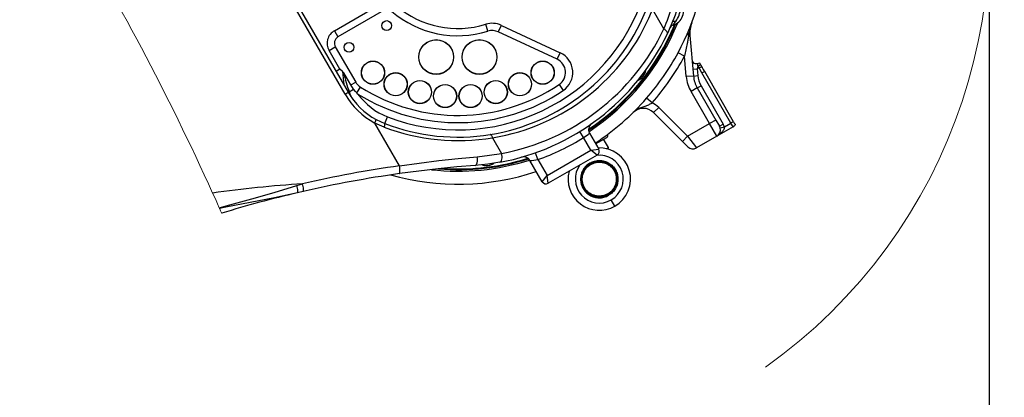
# Model space of a CAD drawing. Header units: millimetres. Extents: x -1 to 10933, y 0 to 7722.
# Tile 34 of 122: x 4455 to 5134, y 2518 to 2779. Entities that reach past the tile are written whole.
import ezdxf

# ---------------------------------------------------------------- set-up
doc = ezdxf.new("R2010")
doc.units = ezdxf.units.MM
doc.header["$LTSCALE"] = 13
doc.header["$PDSIZE"] = -1
doc.dimstyles.new('efort-st-1', dxfattribs={"dimtxt": 100, "dimasz": 100, "dimexe": 1.25, "dimexo": 0.625, "dimtad": 1, "dimdec": 0, "dimdsep": 46, "dimtxsty": 'Standard', "dimcen": 2.5, "dimclrd": 3, "dimclre": 3, "dimadec": 0, "dimazin": 0, "dimtfac": 1, "dimtmove": 0, "dimatfit": 3, "dimfxl": 1, "dimarcsym": 0})

# ---------------------------------------------------------------- blocks, each defined once
blk = doc.blocks.new('*D143')
at = {"color": 3, "lineweight": -2}
for p, q in [((6255.95, 3471.6), (6255.95, 277.7)), ((3953.81, 1526.13), (3953.81, 277.7)), ((4053.81, 278.95), (6155.95, 278.95))]:
    blk.add_line(p, q, dxfattribs=at)
at = {"color": 3}
for points in [[(4053.81, 295.61), (4053.81, 262.28), (3953.81, 278.95)], [(6155.95, 262.28), (6155.95, 295.61), (6255.95, 278.95)]]:
    blk.add_solid(points, dxfattribs=at)
at = {"layer": 'Defpoints', "color": 0}
for p in [(6255.95, 3472.23), (3953.81, 1526.76), (6255.95, 278.95)]:
    blk.add_point(p, dxfattribs=at)
at = {"color": 0, "insert": (5104.88, 329.57), "char_height": 100, "attachment_point": 5}
blk.add_mtext('2302', dxfattribs=at)
blk = doc.blocks.new('*D144')
at = {"color": 3, "lineweight": -2}
for p, q in [((6255.33, 3472.23), (6136.25, 3472.23)), ((6137.5, 1623.93), (6137.5, 3372.23)), ((4304.09, 1523.93), (6138.75, 1523.93))]:
    blk.add_line(p, q, dxfattribs=at)
at = {"color": 3}
for points in [[(6154.16, 3372.23), (6120.83, 3372.23), (6137.5, 3472.23)], [(6120.83, 1623.93), (6154.16, 1623.93), (6137.5, 1523.93)]]:
    blk.add_solid(points, dxfattribs=at)
at = {"layer": 'Defpoints', "color": 0}
for p in [(6137.5, 3472.23), (6255.95, 3472.23), (4303.46, 1523.93)]:
    blk.add_point(p, dxfattribs=at)
at = {"color": 0, "insert": (6086.87, 2498.08), "char_height": 100, "attachment_point": 5, "rotation": 90}
blk.add_mtext('1948', dxfattribs=at)
blk = doc.blocks.new('*D146')
at = {"color": 3, "lineweight": -2}
for p, q in [((3649.43, 3477.93), (5390.77, 3477.93)), ((5389.52, 3377.93), (5389.52, 2297.93)), ((3649.43, 2197.93), (5390.77, 2197.93))]:
    blk.add_line(p, q, dxfattribs=at)
at = {"color": 3}
for points in [[(5406.19, 3377.93), (5372.86, 3377.93), (5389.52, 3477.93)], [(5372.86, 2297.93), (5406.19, 2297.93), (5389.52, 2197.93)]]:
    blk.add_solid(points, dxfattribs=at)
at = {"layer": 'Defpoints', "color": 0}
for p in [(3648.81, 3477.93), (3648.81, 2197.93), (5389.52, 2197.93)]:
    blk.add_point(p, dxfattribs=at)
at = {"color": 0, "insert": (5338.9, 2825.76), "char_height": 100, "attachment_point": 5, "rotation": 90}
blk.add_mtext('1280', dxfattribs=at)
blk = doc.blocks.new('*D151')
at = {"color": 3, "lineweight": -2}
for p, q in [((5123.81, 2837.3), (5123.81, 572.21)), ((3953.81, 1526.13), (3953.81, 572.21)), ((4053.81, 573.46), (5023.81, 573.46))]:
    blk.add_line(p, q, dxfattribs=at)
at = {"color": 3}
for points in [[(4053.81, 590.13), (4053.81, 556.8), (3953.81, 573.46)], [(5023.81, 556.8), (5023.81, 590.13), (5123.81, 573.46)]]:
    blk.add_solid(points, dxfattribs=at)
at = {"layer": 'Defpoints', "color": 0}
for p in [(5123.81, 2837.92), (3953.81, 1526.76), (5123.81, 573.46)]:
    blk.add_point(p, dxfattribs=at)
at = {"color": 0, "insert": (4538.81, 624.09), "char_height": 100, "attachment_point": 5}
blk.add_mtext('1159', dxfattribs=at)

msp = doc.modelspace()

# ---------------------------------------------------------------- linework, layer by layer
at = {"color": 7, "linetype": 'Continuous', "lineweight": 25}
for p, q in [((4679.54, 2727.7), (4622.97, 2825.68)), ((4625.11, 2826.92), (4681.68, 2728.94)), ((4672.16, 2771.44), (4703.58, 2789.59)), ((4706.08, 2785.26), (4674.66, 2767.11)), ((4899.49, 2772.66), (4891.62, 2786.29)), ((4672.16, 2771.44), (4674.66, 2767.11)), ((4778.06, 2771.07), (4776.58, 2775.85)), ((4785.25, 2770.59), (4787.36, 2775.12)), ((4787.36, 2775.12), (4827.96, 2756.18)), ((4825.85, 2751.65), (4785.25, 2770.59)), ((4917.43, 2768.05), (4916.53, 2767.97)), ((4917.43, 2768.05), (4919.88, 2740.13)), ((4668.5, 2757.78), (4672.83, 2760.28)), ((4676, 2744.79), (4668.5, 2757.78)), ((4672.83, 2760.28), (4686.88, 2735.94)), ((4825.85, 2751.65), (4827.96, 2756.18)), ((4913.66, 2753.87), (4909.25, 2756.24)), ((4914.9, 2739.69), (4913.66, 2753.87)), ((4919.47, 2744.8), (4922.46, 2745.06)), ((4922.93, 2747.09), (4922.46, 2745.06)), ((4923.69, 2745.77), (4922.46, 2745.06)), ((4922.46, 2745.06), (4922.87, 2740.39)), ((4922.93, 2748.84), (4922.95, 2748.85)), ((4922.95, 2748.85), (4924.05, 2749.15)), ((4925.65, 2742.37), (4923.69, 2745.77)), ((4683.42, 2733.94), (4678.61, 2742.26)), ((4919.88, 2740.13), (4914.9, 2739.69)), ((4919.88, 2740.13), (4922.87, 2740.39)), ((4945.69, 2707.67), (4925.65, 2742.37)), ((4927.39, 2743.37), (4947.34, 2708.81)), ((4682.33, 2729.31), (4685.33, 2731.05)), ((4683.42, 2733.94), (4686.88, 2735.94)), ((4685.33, 2731.05), (4683.42, 2733.94)), ((4687.61, 2728.48), (4690.17, 2732.5)), ((4827.22, 2734.3), (4830.01, 2730.15)), ((4922.48, 2731.87), (4918.15, 2729.37)), ((4922.48, 2731.87), (4925.08, 2733.37)), ((4922.48, 2731.87), (4935.26, 2709.73)), ((4925.08, 2733.37), (4940.36, 2706.9)), ((4679.54, 2727.7), (4681.68, 2728.94)), ((4891.31, 2721.51), (4887.53, 2724.79)), ((4930.93, 2707.23), (4918.15, 2729.37)), ((4892.33, 2714.85), (4895.86, 2718.39)), ((4895.86, 2718.39), (4915.78, 2698.48)), ((4695.49, 2713.57), (4695.4, 2713.64)), ((4701.03, 2710.05), (4707.02, 2707.28)), ((4707.02, 2707.28), (4708.82, 2711.95)), ((4912.24, 2694.94), (4892.33, 2714.85)), ((4935.26, 2709.73), (4930.93, 2707.23)), ((4935.26, 2709.73), (4937.76, 2705.4)), ((4717.12, 2678.11), (4700.04, 2707.68)), ((4706.45, 2704.77), (4700.04, 2707.68)), ((4915.78, 2698.48), (4930.93, 2707.23)), ((4935.93, 2698.57), (4930.93, 2707.23)), ((4947.19, 2705.07), (4935.93, 2698.57)), ((4937.76, 2705.4), (4940.36, 2706.9)), ((4938.25, 2704.24), (4941.14, 2705.04)), ((4941.14, 2705.04), (4945.69, 2707.67)), ((4947.19, 2705.07), (4945.69, 2707.67)), ((4781.3, 2697.49), (4787.5, 2686.74)), ((4844.11, 2697.6), (4841.48, 2701.86)), ((4849.15, 2688.88), (4844.11, 2697.6)), ((4848.14, 2700.63), (4854.48, 2689.65)), ((4852.37, 2693.3), (4860.08, 2697.75)), ((4861.22, 2690.76), (4857.9, 2696.5)), ((4912.24, 2694.94), (4915.78, 2698.48)), ((4915.78, 2698.48), (4921.94, 2690.49)), ((4935.93, 2698.57), (4921.94, 2690.49)), ((4849.15, 2688.88), (4854.48, 2689.65)), ((4859.76, 2689.91), (4861.22, 2690.76)), ((4861.17, 2690.58), (4859.94, 2689.87)), ((4860.51, 2689.72), (4861.17, 2690.58)), ((4861.17, 2690.58), (4861.22, 2690.76)), ((4915.9, 2691.28), (4912.24, 2694.94)), ((4812.47, 2682.42), (4810.8, 2687.13)), ((4818.84, 2671.38), (4849.15, 2688.88)), ((4853.38, 2685.55), (4819.61, 2666.05)), ((4853.38, 2685.55), (4849.15, 2688.88)), ((4815.51, 2667.15), (4807.05, 2681.8)), ((4812.47, 2682.42), (4818.84, 2671.38)), ((4848.65, 2679.74), (4848.85, 2679.4)), ((4815.51, 2667.15), (4818.84, 2671.38)), ((4819.61, 2666.05), (4818.84, 2671.38)), ((4646.36, 2664.52), (4650.27, 2665.75)), ((4650.63, 2660.44), (4646.72, 2659.53)), ((4861.15, 2658.1), (4860.95, 2658.45)), ((4865.67, 2650.26), (4863.17, 2654.59))]:
    msp.add_line(p, q, dxfattribs=at)
at = {"color": 8, "linetype": 'Continuous', "lineweight": 25}
msp.add_line((4676, 2744.79), (4673.4, 2743.29), dxfattribs=at)
at = {"color": 7, "linetype": 'Continuous', "lineweight": 18}
msp.add_line((4592.98, 2648.71), (4592.75, 2649.22), dxfattribs=at)
at = {"color": 7, "linetype": 'Continuous', "lineweight": 25, "flags": 128}
for points in [[(4905.6, 2777.82), (4905.68, 2777.92), (4905.81, 2778), (4906, 2778.06), (4906.24, 2778.08), (4906.53, 2778.07), (4906.86, 2778.04), (4907.22, 2777.97), (4907.6, 2777.88)], [(4901.84, 2769.27), (4901.93, 2769.61), (4901.9, 2769.99), (4901.75, 2770.41), (4901.49, 2770.86), (4901.13, 2771.32), (4900.66, 2771.78), (4900.11, 2772.23), (4899.49, 2772.66)], [(4677.89, 2743.24), (4676.03, 2744.77), (4676, 2744.79)], [(4886.79, 2743.92), (4886.45, 2742.56), (4885.7, 2740.9)], [(4677.89, 2743.24), (4678.32, 2742.74), (4678.61, 2742.26)], [(4687.61, 2728.48), (4686.74, 2729.37), (4685.33, 2731.05)], [(4688.44, 2727.68), (4688.43, 2727.69), (4687.61, 2728.48)], [(4781.3, 2697.49), (4781.15, 2697.98), (4780.97, 2698.43), (4780.76, 2698.82), (4780.53, 2699.16), (4780.28, 2699.42), (4780.03, 2699.6), (4779.77, 2699.7), (4779.52, 2699.7)], [(4717.12, 2678.11), (4730.7, 2680.04), (4744.14, 2681.73), (4757.58, 2683.2), (4770.76, 2684.42)], [(4769.31, 2678.38), (4769.72, 2678.53), (4770.09, 2678.92), (4770.41, 2679.51), (4770.65, 2680.29), (4770.82, 2681.22), (4770.89, 2682.25), (4770.87, 2683.34), (4770.76, 2684.42)], [(4770.76, 2684.42), (4779.24, 2685.37), (4787.5, 2686.74)], [(4786.24, 2680.57), (4786.73, 2680.78), (4787.15, 2681.21), (4787.48, 2681.84), (4787.72, 2682.64), (4787.84, 2683.58), (4787.84, 2684.61), (4787.73, 2685.68), (4787.5, 2686.74)], [(4769.31, 2678.38), (4756.66, 2677.33), (4743.78, 2676.05), (4730.5, 2674.51), (4717.06, 2672.73)], [(4717.06, 2672.73), (4717.21, 2672.85), (4717.32, 2673.18), (4717.4, 2673.7), (4717.43, 2674.38), (4717.41, 2675.19), (4717.35, 2676.12), (4717.25, 2677.1), (4717.12, 2678.11)], [(4786.24, 2680.57), (4777.92, 2679.26), (4769.31, 2678.38)], [(4782.46, 2679.96), (4781.19, 2679.19), (4779.49, 2678.54)], [(4592.75, 2649.22), (4599.96, 2651.19), (4615.28, 2655.43), (4630.55, 2659.76), (4646.36, 2664.52)], [(4646.72, 2659.53), (4646.85, 2659.66), (4646.93, 2659.97), (4646.96, 2660.44), (4646.93, 2661.06), (4646.86, 2661.81), (4646.73, 2662.66), (4646.56, 2663.58), (4646.36, 2664.52)], [(4650.63, 2660.44), (4650.77, 2660.58), (4650.86, 2660.91), (4650.9, 2661.42), (4650.87, 2662.09), (4650.8, 2662.89), (4650.66, 2663.8), (4650.49, 2664.76), (4650.27, 2665.75)], [(4646.72, 2659.53), (4630.89, 2656.08), (4614.2, 2652.75), (4597.4, 2649.54), (4592.98, 2648.71)]]:
    msp.add_lwpolyline(points, dxfattribs=at)
at = {"color": 8, "linetype": 'Continuous', "lineweight": 25, "flags": 128}
for points in [[(4885.62, 2740.95), (4886.36, 2742.59), (4886.65, 2743.74)], [(4779.46, 2678.64), (4781.15, 2679.27), (4782.08, 2679.82)]]:
    msp.add_lwpolyline(points, dxfattribs=at)
at = {"color": 7, "linetype": 'Continuous', "lineweight": 18, "flags": 128}
for points in [[(4592.75, 2649.22), (4591.59, 2651.81), (4590.55, 2654.12), (4589.42, 2656.63), (4588.21, 2659.29)], [(4594.45, 2645.4), (4594.36, 2645.59), (4594.11, 2646.17), (4593.7, 2647.1), (4593.12, 2648.39), (4592.98, 2648.71)]]:
    msp.add_lwpolyline(points, dxfattribs=at)
at = {"color": 7, "linetype": 'Continuous', "lineweight": 25}
for centre, radius in [((4708.24, 2774.95), 3.4), ((4742.39, 2753.24), 12), ((4742.39, 2753.24), 11.9), ((4772.26, 2753.24), 12), ((4772.26, 2753.24), 11.9), ((4682.26, 2759.95), 3.4), ((4698.8, 2742.44), 8), ((4698.8, 2742.44), 7.9), ((4815.84, 2742.44), 8), ((4815.84, 2742.44), 7.9), ((4714.46, 2734.46), 8), ((4714.46, 2734.46), 7.9), ((4731.18, 2729.03), 8), ((4731.18, 2729.03), 7.9), ((4783.47, 2729.03), 8), ((4783.47, 2729.03), 7.9), ((4800.18, 2734.46), 8), ((4800.18, 2734.46), 7.9), ((4748.53, 2726.28), 8), ((4748.53, 2726.28), 7.9), ((4766.11, 2726.28), 8), ((4766.11, 2726.28), 7.9)]:
    msp.add_circle(centre, radius, dxfattribs=at)
at = {"color": 0, "linetype": 'Continuous', "lineweight": 18}
for centre, radius, start, end in [((3648.81, 2197.93), 2907.3, 30, 170), ((4757.32, 2837.93), 366.49, 305.36146, 17.93714)]:
    msp.add_arc(centre, radius, start, end, dxfattribs=at)
at = {"linetype": 'Continuous', "lineweight": 18}
msp.add_arc((4757.32, 2837.93), 1627.34, 22.94049, 195.94049, dxfattribs=at)
at = {"color": 7, "linetype": 'Continuous', "lineweight": 25}
for centre, radius, start, end in [((4757.32, 2837.93), 172.5, 331.73353, 21.66692), ((4764.8, 2829.14), 146.04, 337.25171, 350.94113), ((4757.26, 2837.95), 160.07, 334.58918, 348.1619), ((4757.32, 2837.93), 135, 248.94244, 342.00688), ((4757.32, 2837.93), 70, 229.47122, 287.23191), ((4757.32, 2837.93), 65, 229.47122, 287.23191), ((4757.32, 2837.93), 140, 279.12327, 337.68946), ((4902.97, 2784.92), 10, 286.10948, 33.89052), ((4893.23, 2788.44), 17.83, 323.68226, 354.4352), ((4758.62, 2838.68), 143, 279.12327, 337.68946), ((4597.78, 2999.1), 380.7, 323.99562, 324.47184), ((4677.16, 2762.78), 10, 120, 210), ((4781.02, 2761.52), 15, 65, 107.23191), ((4781.02, 2761.52), 10, 65, 107.23191), ((4759.49, 2839.18), 155, 280.41402, 334.5863), ((4757.32, 2837.93), 162, 303.81408, 337.41761), ((4757.32, 2837.93), 162.5, 303.70072, 337.61191), ((4757.32, 2837.93), 163.5, 303.55201, 338.10395), ((4906.58, 2772.43), 3, 106.10948, 156.30569), ((4937.36, 2769.79), 20, 159.26946, 185), ((4677.16, 2762.78), 5, 120, 210), ((4757.32, 2837.93), 160, 280.41402, 334.5863), ((4918.29, 2769.59), 2.39, 162.8834, 222.59916), ((4821.62, 2742.59), 10, 303.99706, 65), ((4821.62, 2742.59), 15, 303.99706, 65), ((4757.32, 2837.93), 172.5, 319.01127, 331.73353), ((4757.32, 2837.93), 177.5, 319.01127, 331.73353), ((4921.88, 2751.65), 3, 185, 290.96026), ((4842.21, 2782.19), 168.4, 193.71536, 198.29848), ((4877.91, 2745.4), 9, 294.4668, 329.98704), ((4939.8, 2741.87), 25, 185, 210), ((4939.8, 2741.87), 20, 185, 210), ((4939.8, 2741.87), 17, 185, 210), ((4695.54, 2740.94), 10, 210, 237.50674), ((4757.32, 2837.93), 130, 238.00581, 303.99706), ((4757.32, 2837.93), 125, 237.50674, 303.99706), ((4725.44, 2754.2), 53, 210, 241.37429), ((4724.98, 2753.94), 50, 210, 241.37429), ((4700.84, 2735.16), 19.41, 197.52395, 216.44347), ((4724.98, 2753.94), 45, 215.7064, 248.94244), ((4757.32, 2837.93), 172.5, 303.32336, 319.01127), ((4885.26, 2707.78), 10, 45, 134.50809), ((4885.26, 2707.78), 15, 45, 66.21526), ((4694.34, 2711.44), 6.83, 326.59399, 348.27223), ((4701.84, 2707.15), 5.18, 332.74836, 1.49017), ((4757.44, 2840.66), 145.14, 249.42858, 279.45843), ((4757.32, 2837.93), 140, 248.94244, 279.12327), ((4852.47, 2703.13), 5, 125.21591, 210), ((4852.02, 2703.59), 4.35, 128.46715, 141.79161), ((4933.43, 2702.9), 5, 300, 15.52249), ((4933.43, 2702.9), 5, 15.52249, 30), ((4933.43, 2702.9), 8, 15.52249, 30), ((4944.69, 2709.4), 5, 300, 323.57818), ((4757.32, 2837.93), 165, 289.52432, 301.7365), ((4820.89, 2732.69), 42.08, 303.49562, 310.35839), ((4858.75, 2699.25), 2, 311.53698, 16.55985), ((4851.88, 2688.15), 3, 300, 30), ((4854.9, 2668.92), 21.54, 300, 92.34511), ((4919.44, 2694.82), 5, 225, 300), ((4757.32, 2837.93), 162.5, 265.33418, 287.48553), ((4757.32, 2837.93), 162, 266.46371, 287.37216), ((4802.72, 2679.3), 5, 30, 105.97033), ((4829.98, 1881.06), 805, 98.05932, 102.89926), ((4757.32, 2837.93), 163.5, 263.61497, 287.63424), ((4777.16, 2687.23), 9, 250.94765, 284.98704), ((4804.08, 2731.76), 50.05, 273.40104, 279.64446), ((4854.9, 2668.92), 12.49, 120, 300), ((4854.9, 2668.92), 12.09, 120, 300), ((4854.9, 2668.92), 12.49, 300, 120), ((4854.9, 2668.92), 12.09, 300, 120), ((4829.22, 1880.63), 800, 98.05932, 102.89926), ((4757.32, 2837.93), 172.5, 254.36121, 288.29349), ((4854.9, 2668.92), 21.54, 165.29852, 300), ((4818.11, 2668.65), 3, 210, 300), ((4829.22, 1880.63), 800, 103.18671, 107.06577)]:
    msp.add_arc(centre, radius, start, end, dxfattribs=at)
at = {"color": 7, "linetype": 'Continuous', "lineweight": 18}
msp.add_arc((2883.24, 1885.8), 1872.23, 24.40229, 31.23298, dxfattribs=at)
at = {"color": 8, "linetype": 'Continuous', "lineweight": 25}
for centre, radius, start, end in [((4794.38, 2748.62), 116.62, 182.64426, 187.11519), ((4877.91, 2745.4), 8.9, 295.78513, 329.98704), ((4681.38, 2726.04), 3.41, 73.9211, 89.84143), ((4854.9, 2668.92), 16.54, 300, 96.34655), ((4777.16, 2687.23), 8.9, 252.28009, 284.98704), ((4854.9, 2668.92), 16.54, 143.65345, 300)]:
    msp.add_arc(centre, radius, start, end, dxfattribs=at)
at = {"color": 7, "linetype": 'Continuous', "lineweight": 25}
for centre, major_axis, ratio, start_param, end_param in [((4944.69, 2709.4), (4.33, 2.5), 0.4, 4.712389, 5.123906), ((4698.16, 1804.96), (756.1, 436.53), 0.984332, 1.109103, 1.180768)]:
    msp.add_ellipse(centre, major_axis=major_axis, ratio=ratio, start_param=start_param, end_param=end_param, dxfattribs=at)
for points, knots in [([(4918.65, 2776.87), (4918.65, 2776.86), (4918.64, 2776.84), (4918.6, 2776.74), (4918.47, 2776.38), (4917.91, 2774.78), (4917.12, 2771.93), (4916.73, 2769.29), (4916.53, 2767.97)], [0, 0, 0, 0, 0.002895, 0.009157, 0.034398, 0.128989, 0.564355, 1, 1, 1, 1]), ([(4916.53, 2767.97), (4916.37, 2767.09), (4916.06, 2765.32), (4915.43, 2762.07), (4914.65, 2758.24), (4913.99, 2755.33), (4913.66, 2753.87)], [0, 0, 0, 0, 0.192671, 0.387138, 0.692422, 1, 1, 1, 1]), ([(4922.93, 2747.09), (4922.92, 2747.34), (4922.9, 2747.82), (4922.9, 2748.37), (4922.92, 2748.76), (4922.94, 2748.82), (4922.95, 2748.85)], [0, 0, 0, 0, 0.264383, 0.506872, 0.756285, 1, 1, 1, 1]), ([(4922.93, 2747.09), (4923.49, 2747.38), (4924.11, 2747.68), (4924.74, 2747.85), (4924.79, 2747.87)], [0, 0, 0, 0, 0.91557, 1, 1, 1, 1]), ([(4923.69, 2745.77), (4924.25, 2746.06), (4924.87, 2746.38), (4925.47, 2746.58), (4925.52, 2746.6)], [0, 0, 0, 0, 0.91557, 1, 1, 1, 1]), ([(4924.05, 2749.15), (4924.07, 2749.12), (4924.1, 2749.07), (4924.35, 2748.64), (4924.59, 2748.21), (4924.76, 2747.92), (4924.79, 2747.87)], [0, 0, 0, 0, 0.331101, 0.611775, 0.919078, 1, 1, 1, 1]), ([(4924.79, 2747.87), (4924.85, 2747.76), (4924.98, 2747.55), (4925.22, 2747.12), (4925.41, 2746.8), (4925.52, 2746.6)], [0, 0, 0, 0, 0.270327, 0.540649, 1, 1, 1, 1]), ([(4925.52, 2746.6), (4925.71, 2746.28), (4926.08, 2745.64), (4926.7, 2744.57), (4927.13, 2743.81), (4927.39, 2743.37)], [0, 0, 0, 0, 0.295853, 0.591707, 1, 1, 1, 1]), ([(4925.65, 2742.37), (4926.22, 2742.7), (4926.82, 2743.04), (4927.36, 2743.36), (4927.39, 2743.37)], [0, 0, 0, 0, 0.953991, 1, 1, 1, 1]), ([(4891.31, 2721.51), (4890.66, 2721.11), (4889.24, 2720.22), (4886.86, 2719.34), (4884.25, 2718.53), (4881.85, 2717.54), (4879.84, 2716.32), (4878.76, 2715.42), (4878.25, 2714.92), (4878.25, 2714.91)], [0, 0, 0, 0, 0.145658, 0.321234, 0.518036, 0.715326, 0.853979, 0.998679, 1, 1, 1, 1]), ([(4941.14, 2705.04), (4941.12, 2704.71), (4941.1, 2704.32), (4940.88, 2703.55), (4940.35, 2702.43), (4938.96, 2700.73), (4937.35, 2699.43), (4936.21, 2698.73), (4935.94, 2698.57), (4935.93, 2698.57)], [0, 0, 0, 0, 0.106936, 0.125877, 0.269766, 0.521294, 0.888307, 0.998031, 1, 1, 1, 1]), ([(4947.34, 2708.81), (4947.5, 2708.54), (4947.81, 2708), (4948.23, 2707.28), (4948.53, 2706.75), (4948.69, 2706.47), (4948.71, 2706.44), (4948.72, 2706.43)], [0, 0, 0, 0, 0.21671, 0.433722, 0.645097, 0.854545, 1, 1, 1, 1]), ([(4848.45, 2680.09), (4847.49, 2679.43), (4845.59, 2678.12), (4843.54, 2675.32), (4842.27, 2672.17), (4841.86, 2668.81), (4842.33, 2665.46), (4843.63, 2662.35), (4845.7, 2659.69), (4848.37, 2657.64), (4851.48, 2656.34), (4854.82, 2655.89), (4858.23, 2656.27), (4860.3, 2657.25), (4861.35, 2657.76)], [0, 0, 0, 0, 0.086472, 0.170061, 0.253135, 0.33633, 0.418674, 0.501458, 0.584068, 0.666175, 0.749044, 0.831265, 0.91404, 1, 1, 1, 1]), ([(4848.45, 2680.09), (4849.51, 2680.6), (4851.59, 2681.59), (4855.04, 2681.96), (4858.4, 2681.49), (4861.52, 2680.16), (4864.18, 2678.08), (4866.22, 2675.39), (4867.5, 2672.28), (4867.94, 2668.93), (4867.51, 2665.59), (4866.23, 2662.48), (4864.19, 2659.71), (4862.31, 2658.41), (4861.35, 2657.76)], [0, 0, 0, 0, 0.0864725, 0.1700612, 0.2531354, 0.3363296, 0.4186736, 0.5014576, 0.5840679, 0.6661746, 0.7490441, 0.8312649, 0.9140398, 1, 1, 1, 1])]:
    msp.add_open_spline(points, degree=3, knots=knots, dxfattribs=at)
for points in [[(4923.69, 2745.77), (4923.56, 2746), (4923.29, 2746.47), (4923.05, 2746.89), (4922.93, 2747.09)], [(4860.77, 2658.75), (4860.08, 2658.41), (4858.71, 2657.71), (4856.44, 2657.21), (4854.13, 2657.13), (4851.84, 2657.51), (4849.67, 2658.32), (4847.7, 2659.55), (4846.01, 2661.13), (4844.66, 2663.01), (4843.71, 2665.12), (4843.18, 2667.38), (4843.1, 2669.7), (4843.48, 2671.98), (4844.3, 2674.15), (4845.52, 2676.11), (4847.1, 2677.83), (4848.38, 2678.67), (4849.03, 2679.09)], [(4849.03, 2679.09), (4849.71, 2679.44), (4851.09, 2680.13), (4853.36, 2680.64), (4855.67, 2680.72), (4857.96, 2680.34), (4860.13, 2679.53), (4862.1, 2678.3), (4863.79, 2676.72), (4865.14, 2674.83), (4866.09, 2672.72), (4866.62, 2670.47), (4866.7, 2668.15), (4866.32, 2665.86), (4865.5, 2663.69), (4864.27, 2661.73), (4862.7, 2660.02), (4861.42, 2659.17), (4860.77, 2658.75)]]:
    msp.add_open_spline(points, degree=3, dxfattribs=at)

# ---------------------------------------------------------------- dimensions: what is measured, and where the dimension line sits
at = {"color": 0}
dim = msp.add_linear_dim(base=(5389.52, 2197.93), p1=(3648.81, 3477.93), p2=(3648.81, 2197.93), angle=90, dimstyle='efort-st-1', dxfattribs=at)
dim.commit()
dim.dimension.update_dxf_attribs({"geometry": '*D146', "text_midpoint": (5389.52, 2825.76), "dimtype": 160})
dim = msp.add_linear_dim(base=(6255.95, 278.95), p1=(3953.81, 1526.76), p2=(6255.95, 3472.23), dimstyle='efort-st-1', dxfattribs=at)
dim.commit()
dim.dimension.update_dxf_attribs({"geometry": '*D143', "text_midpoint": (5104.88, 278.95), "dimtype": 160})
dim = msp.add_linear_dim(base=(6137.5, 3472.23), p1=(4303.46, 1523.93), p2=(6255.95, 3472.23), angle=90, dimstyle='efort-st-1', dxfattribs=at)
dim.commit()
dim.dimension.update_dxf_attribs({"geometry": '*D144', "text_midpoint": (6086.87, 2498.08)})
dim = msp.add_linear_dim(base=(5123.81, 573.46), p1=(3953.81, 1526.76), p2=(5123.81, 2837.92), text='1159', dimstyle='efort-st-1', override={"dimtxsty": 'Standard'}, dxfattribs=at)
dim.commit()
dim.dimension.update_dxf_attribs({"geometry": '*D151', "text_midpoint": (4538.81, 624.09)})

doc.saveas('drawing.dxf')
